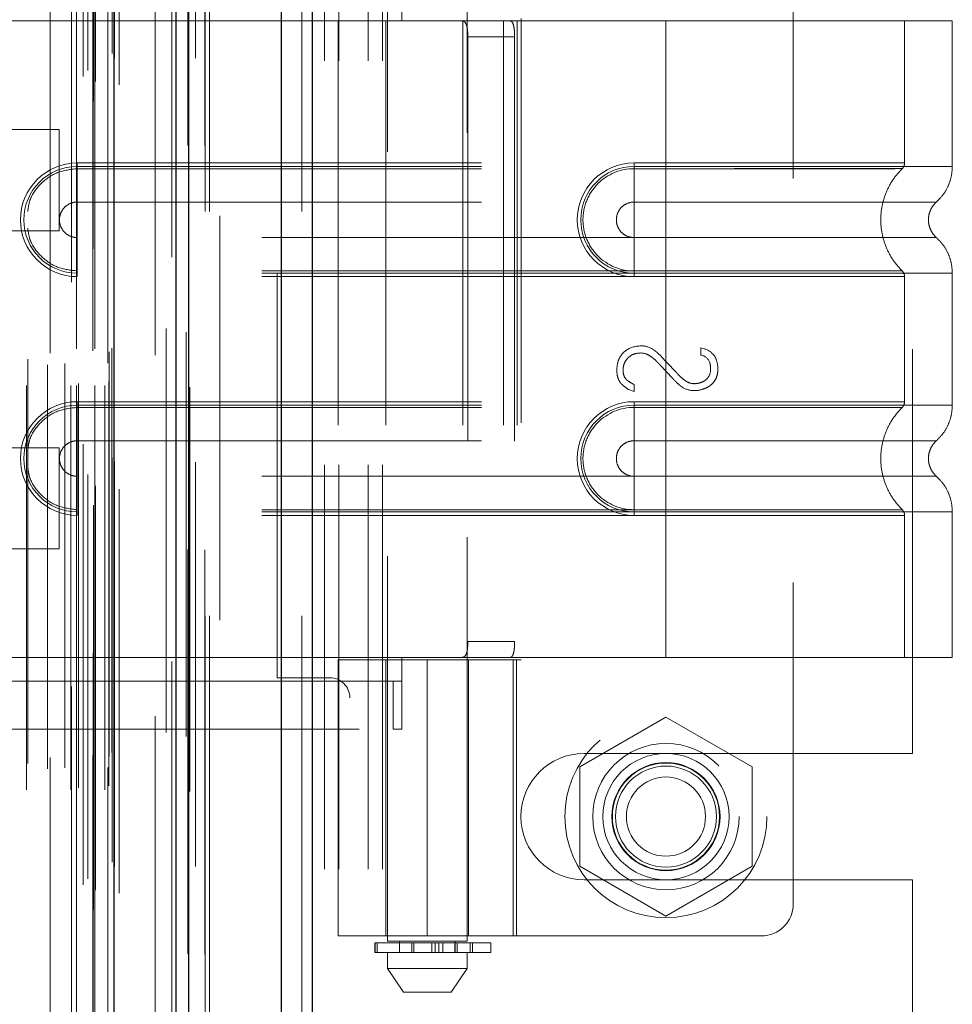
# Model space of a CAD drawing. Header units: inches. Extents: x 0.2 to 10.8, y 0.2 to 8.2.
# Tile 67 of 84: x 6.325 to 6.556, y 3.4 to 3.644. Entities that reach past the tile are written whole.
import ezdxf

# ---------------------------------------------------------------- set-up
doc = ezdxf.new("R2010")
doc.units = ezdxf.units.IN
doc.header["$MEASUREMENT"] = 0
doc.linetypes.add('HIDDEN', pattern=[0.075, 0.05, -0.025])
doc.layers.add('DIMENSIONS', color=140, linetype='Continuous')
doc.styles.add('SLDTEXTSTYLE0', font='TXT', dxfattribs={"width": 0.7})
doc.dimstyles.new('SLDDIMSTYLE0', dxfattribs={"dimtxt": 0.084961, "dimasz": 0.13, "dimexe": 0, "dimexo": 0.0625, "dimgap": 0.02124, "dimtad": 0, "dimtih": 1, "dimtoh": 1, "dimlfac": 10, "dimrnd": 1e-09, "dimzin": 12, "dimdsep": 46, "dimtxsty": 'SLDTEXTSTYLE0', "dimsah": 1, "dimcen": 0.09, "dimadec": 0, "dimazin": 3, "dimtfac": 1, "dimtofl": 0, "dimtmove": 0, "dimatfit": 3, "dimfxl": 0, "dimfrac": 2, "dimtolj": 1, "dimtzin": 12, "dimarcsym": 0})
doc.dimstyles.new('SLDDIMSTYLE1', dxfattribs={"dimtxt": 0.084961, "dimasz": 0.13, "dimexe": 0, "dimexo": 0.0625, "dimgap": 0.02124, "dimtad": 0, "dimtih": 1, "dimtoh": 1, "dimlfac": 10, "dimrnd": 1e-09, "dimzin": 12, "dimdsep": 46, "dimtxsty": 'SLDTEXTSTYLE0', "dimsah": 1, "dimcen": 0.09, "dimadec": 0, "dimazin": 3, "dimtfac": 1, "dimtmove": 0, "dimatfit": 0, "dimfxl": 0, "dimfrac": 2, "dimtolj": 1, "dimtzin": 12, "dimarcsym": 0})

# ---------------------------------------------------------------- blocks, each defined once
blk = doc.blocks.new('_D_16')
at = {"layer": 'DIMENSIONS'}
for p, q in [((6.3503, 5.08187), (5.86683, 5.08187)), ((5.99183, 5.08187), (5.99183, 4.35184)), ((5.83025, 4.19779), (5.80172, 4.19779)), ((5.80172, 4.19779), (5.80172, 4.06276)), ((6.1534, 4.19779), (6.18193, 4.19779)), ((6.18193, 4.19779), (6.18193, 4.06276)), ((5.80172, 4.06276), (5.83025, 4.06276)), ((6.18193, 4.06276), (6.1534, 4.06276)), ((5.99183, 3.23347), (5.99183, 4.04374)), ((6.3503, 3.23347), (5.86683, 3.23347))]:
    blk.add_line(p, q, dxfattribs=at)
for points in [[(5.99183, 5.08187), (5.97183, 4.95187), (6.01183, 4.95187)], [(5.99183, 3.23347), (6.01183, 3.36347), (5.97183, 3.36347)]]:
    blk.add_solid(points, dxfattribs=at)
at = {"layer": 'DIMENSIONS', "char_height": 0.083333, "attachment_point": 1, "style": 'SLDTEXTSTYLE0'}
for s, insert in [('18.48', (5.83025, 4.32423)), ('469.5', (5.83025, 4.17018))]:
    blk.add_mtext(s, dxfattribs=dict(at, insert=insert))
blk = doc.blocks.new('_D_17')
at = {"layer": 'DIMENSIONS'}
for p, q in [((5.99183, 3.23347), (5.99183, 3.48347)), ((6.3503, 3.23347), (5.86683, 3.23347)), ((6.34475, 2.98897), (5.86683, 2.98897)), ((5.99183, 2.75916), (5.99183, 2.98897)), ((5.39181, 2.75916), (5.36328, 2.75916)), ((5.36328, 2.75916), (5.36328, 2.62413)), ((5.64428, 2.75916), (5.67281, 2.75916)), ((5.67281, 2.75916), (5.67281, 2.62413)), ((5.79744, 2.75916), (5.99183, 2.75916)), ((5.36328, 2.62413), (5.39181, 2.62413)), ((5.67281, 2.62413), (5.64428, 2.62413))]:
    blk.add_line(p, q, dxfattribs=at)
for points in [[(5.99183, 3.23347), (6.01183, 3.36347), (5.97183, 3.36347)], [(5.99183, 2.98897), (5.97183, 2.85897), (6.01183, 2.85897)]]:
    blk.add_solid(points, dxfattribs=at)
at = {"layer": 'DIMENSIONS', "char_height": 0.083333, "attachment_point": 1, "style": 'SLDTEXTSTYLE0'}
for s, insert in [('2.45', (5.39181, 2.88561)), ('62.1', (5.39181, 2.73156))]:
    blk.add_mtext(s, dxfattribs=dict(at, insert=insert))
blk = doc.blocks.new('_D_18')
at = {"layer": 'DIMENSIONS'}
for p, q in [((6.3136, 5.22017), (5.37869, 5.22017)), ((5.50369, 5.22017), (5.50369, 4.4074)), ((5.34211, 4.27727), (5.31358, 4.27727)), ((5.31358, 4.27727), (5.31358, 4.14224)), ((5.66526, 4.27727), (5.69379, 4.27727)), ((5.69379, 4.27727), (5.69379, 4.14224)), ((5.31358, 4.14224), (5.34211, 4.14224)), ((5.69379, 4.14224), (5.66526, 4.14224)), ((5.50369, 3.09507), (5.50369, 3.98819)), ((6.3136, 3.09507), (5.37869, 3.09507))]:
    blk.add_line(p, q, dxfattribs=at)
for points in [[(5.50369, 5.22017), (5.48369, 5.09017), (5.52369, 5.09017)], [(5.50369, 3.09507), (5.52369, 3.22507), (5.48369, 3.22507)]]:
    blk.add_solid(points, dxfattribs=at)
at = {"layer": 'DIMENSIONS', "char_height": 0.083333, "attachment_point": 1, "style": 'SLDTEXTSTYLE0'}
for s, insert in [('21.25', (5.34211, 4.40371)), ('539.8', (5.34211, 4.24966)), ('OPENING', (5.24165, 4.09561))]:
    blk.add_mtext(s, dxfattribs=dict(at, insert=insert))

msp = doc.modelspace()

# ---------------------------------------------------------------- linework, layer by layer
at = {"color": 7, "linetype": 'Continuous', "lineweight": 25}
for p, q in [((6.389656, 2.996171), (6.389656, 5.32975)), ((6.397293, 5.331166), (6.397293, 2.996171)), ((6.363602, 2.996171), (6.363602, 5.318671)), ((6.366765, 2.996171), (6.366765, 5.318981)), ((6.348238, 3.027496), (6.348238, 5.287826))]:
    msp.add_line(p, q, dxfattribs=at)
at = {"color": 7, "linetype": 'HIDDEN', "lineweight": 18}
for p, q in [((6.389656, 2.996171), (6.389656, 5.32975)), ((6.394748, 2.996171), (6.394748, 5.32975)), ((6.394748, 2.996171), (6.394748, 5.32975)), ((6.397293, 5.331166), (6.397293, 2.996171)), ((6.397293, 2.996171), (6.397293, 5.331166)), ((6.397293, 2.996171), (6.397293, 5.331166)), ((6.366765, 2.996171), (6.366765, 5.318981)), ((6.370802, 2.996171), (6.370802, 5.318671)), ((6.371856, 2.996171), (6.371856, 5.318981)), ((6.371856, 2.996171), (6.371856, 5.318981)), ((6.36646, 3.012531), (6.36646, 5.30279)), ((6.343168, 3.023495), (6.343168, 5.291826)), ((6.343168, 3.023495), (6.343168, 5.291826)), ((6.343067, 5.286914), (6.343067, 3.028408)), ((6.343678, 3.0283), (6.343678, 5.287022)), ((6.349489, 3.027496), (6.349489, 5.287826)), ((6.340602, 3.029577), (6.340602, 5.285744)), ((6.341793, 3.031083), (6.341793, 5.284284)), ((6.362554, 5.284846), (6.362554, 3.030482)), ((6.362554, 5.284844), (6.362554, 3.030492)), ((6.348329, 3.034077), (6.348329, 5.281244)), ((6.348361, 3.034329), (6.348361, 5.280993)), ((6.337725, 5.278659), (6.337725, 3.036673)), ((6.347787, 3.035234), (6.347787, 5.280088)), ((6.347787, 3.035234), (6.347787, 5.280088)), ((6.340565, 3.038634), (6.340565, 5.276688)), ((6.35843, 5.271283), (6.35843, 3.044009)), ((6.326569, 3.053117), (6.326569, 5.262204)), ((6.337574, 3.053117), (6.337574, 5.262204)), ((6.338982, 5.262204), (6.338982, 3.053117)), ((6.338982, 3.053117), (6.338982, 5.262204)), ((6.339482, 3.053617), (6.339482, 5.261704)), ((6.342982, 5.261704), (6.342982, 3.053617)), ((6.343482, 3.053117), (6.343482, 5.262204)), ((6.343482, 5.262204), (6.343482, 3.053117)), ((6.34597, 3.053117), (6.34597, 5.262204)), ((6.34597, 3.053117), (6.34597, 5.262204)), ((6.332416, 5.261121), (6.332416, 3.054197)), ((6.346982, 3.054117), (6.346982, 5.261204)), ((6.346982, 3.054117), (6.346982, 5.261204)), ((6.331759, 3.058271), (6.331759, 5.25705)), ((6.331759, 3.058271), (6.331759, 5.25705)), ((6.336025, 3.058567), (6.336025, 5.256753)), ((6.346689, 5.258611), (6.346689, 3.056711)), ((6.326892, 3.059602), (6.326892, 5.255728)), ((6.347066, 3.061413), (6.347066, 5.253909)), ((6.347066, 3.061413), (6.347066, 5.253909)), ((6.347723, 3.062341), (6.347723, 5.252981)), ((6.347723, 3.062341), (6.347723, 5.252981)), ((6.361153, 3.067249), (6.361153, 5.248072)), ((6.366114, 3.066315), (6.366114, 5.248965)), ((6.374402, 3.095071), (6.374402, 5.220171)), ((6.374402, 3.095071), (6.374402, 5.220171)), ((6.374402, 3.095071), (6.374402, 5.220171)), ((6.374402, 3.095071), (6.374402, 5.220171)), ((6.400302, 3.233471), (6.400302, 3.895671)), ((6.400302, 3.233471), (6.400302, 3.895671)), ((6.403902, 3.233471), (6.403902, 3.895671)), ((6.411102, 3.233471), (6.411102, 3.895671)), ((6.414702, 3.233471), (6.414702, 3.895671)), ((6.414702, 3.233471), (6.414702, 3.895671)), ((6.415904, 3.710896), (6.415904, 3.41562)), ((6.435589, 3.41562), (6.435589, 3.710896)), ((6.516298, 3.704345), (6.516298, 3.424817)), ((6.545802, 3.462096), (6.545802, 3.667046)), ((6.419448, 3.649227), (6.419448, 3.643321)), ((6.388602, 3.480821), (6.388602, 3.648321)), ((6.419448, 3.643321), (6.311574, 3.643321)), ((6.419448, 3.643321), (6.311574, 3.643321)), ((6.419448, 3.643321), (6.4037, 3.643321)), ((6.4037, 3.643321), (6.4037, 3.485841)), ((6.415511, 3.643321), (6.415511, 3.485841)), ((6.484802, 3.643321), (6.419448, 3.643321)), ((6.43452, 3.643321), (6.43452, 3.485841)), ((6.444644, 3.643321), (6.444644, 3.485841)), ((6.448018, 3.643321), (6.448018, 3.485841)), ((6.448018, 3.643321), (6.448018, 3.485841)), ((6.449011, 3.643912), (6.449011, 3.48525)), ((6.484802, 3.643321), (6.484802, 3.607313)), ((6.555668, 3.643321), (6.484802, 3.643321)), ((6.484802, 3.643321), (6.484802, 3.607313)), ((6.484802, 3.643321), (6.484802, 3.608166)), ((6.484802, 3.643321), (6.484802, 3.608166)), ((6.543857, 3.608166), (6.543857, 3.643321)), ((6.555668, 3.607313), (6.555668, 3.643321)), ((6.435784, 3.639384), (6.435784, 3.489778)), ((6.447365, 3.639384), (6.435784, 3.639384)), ((6.447365, 3.639384), (6.447365, 3.489778)), ((6.334689, 3.616411), (6.287814, 3.616411)), ((6.334689, 3.591411), (6.334689, 3.616411)), ((6.339133, 3.608166), (6.484802, 3.608166)), ((6.339133, 3.608166), (6.339133, 3.606761)), ((6.484802, 3.608166), (6.476928, 3.608166)), ((6.476928, 3.608166), (6.476928, 3.606761)), ((6.339133, 3.607313), (6.484802, 3.607313)), ((6.339133, 3.607313), (6.339133, 3.598503)), ((6.339133, 3.606761), (6.484802, 3.606761)), ((6.476928, 3.607313), (6.476928, 3.598503)), ((6.484802, 3.607313), (6.476928, 3.607313)), ((6.484802, 3.606761), (6.476928, 3.606761)), ((6.339133, 3.598503), (6.484802, 3.598503)), ((6.484802, 3.598503), (6.476928, 3.598503)), ((6.287814, 3.591411), (6.334689, 3.591411)), ((6.339133, 3.580904), (6.339133, 3.589714)), ((6.484802, 3.589714), (6.339133, 3.589714)), ((6.476928, 3.589714), (6.484802, 3.589714)), ((6.476928, 3.580904), (6.476928, 3.589714)), ((6.339133, 3.580051), (6.339133, 3.581456)), ((6.484802, 3.581456), (6.339133, 3.581456)), ((6.484802, 3.580904), (6.339133, 3.580904)), ((6.476928, 3.581456), (6.484802, 3.581456)), ((6.476928, 3.580051), (6.476928, 3.581456)), ((6.476928, 3.580904), (6.484802, 3.580904)), ((6.484802, 3.580904), (6.484802, 3.548258)), ((6.484802, 3.580904), (6.484802, 3.548258)), ((6.555668, 3.548258), (6.555668, 3.580904)), ((6.484802, 3.580051), (6.339133, 3.580051)), ((6.476928, 3.580051), (6.484802, 3.580051)), ((6.484802, 3.580051), (6.484802, 3.549111)), ((6.484802, 3.580051), (6.484802, 3.549111)), ((6.543857, 3.549111), (6.543857, 3.580051)), ((6.49343, 3.562431), (6.494545, 3.562143)), ((6.49343, 3.560644), (6.49343, 3.562431)), ((6.476943, 3.551651), (6.475559, 3.552112)), ((6.476943, 3.553342), (6.476943, 3.551651)), ((6.339133, 3.549111), (6.484802, 3.549111)), ((6.339133, 3.549111), (6.339133, 3.547706)), ((6.476928, 3.549111), (6.476928, 3.547706)), ((6.484802, 3.549111), (6.476928, 3.549111)), ((6.339133, 3.548258), (6.484802, 3.548258)), ((6.339133, 3.548258), (6.339133, 3.539448)), ((6.339133, 3.547706), (6.484802, 3.547706)), ((6.476928, 3.548258), (6.476928, 3.539448)), ((6.484802, 3.548258), (6.476928, 3.548258)), ((6.484802, 3.547706), (6.476928, 3.547706)), ((6.339133, 3.539448), (6.484802, 3.539448)), ((6.484802, 3.539448), (6.476928, 3.539448)), ((6.334689, 3.537711), (6.287814, 3.537711)), ((6.334689, 3.512711), (6.334689, 3.537711)), ((6.339133, 3.521849), (6.339133, 3.530659)), ((6.484802, 3.530659), (6.339133, 3.530659)), ((6.476928, 3.530659), (6.484802, 3.530659)), ((6.476928, 3.521849), (6.476928, 3.530659)), ((6.339133, 3.520996), (6.339133, 3.522401)), ((6.484802, 3.522401), (6.339133, 3.522401)), ((6.476928, 3.522401), (6.484802, 3.522401)), ((6.476928, 3.520996), (6.476928, 3.522401)), ((6.484802, 3.521849), (6.339133, 3.521849)), ((6.484802, 3.520996), (6.339133, 3.520996)), ((6.476928, 3.521849), (6.484802, 3.521849)), ((6.476928, 3.520996), (6.484802, 3.520996)), ((6.484802, 3.521849), (6.484802, 3.485841)), ((6.484802, 3.521849), (6.484802, 3.485841)), ((6.484802, 3.520996), (6.484802, 3.485841)), ((6.484802, 3.520996), (6.484802, 3.485841)), ((6.543857, 3.485841), (6.543857, 3.520996)), ((6.555668, 3.485841), (6.555668, 3.521849)), ((6.287814, 3.512711), (6.334689, 3.512711)), ((6.435784, 3.489778), (6.447365, 3.489778)), ((6.311574, 3.485841), (6.419448, 3.485841)), ((6.311574, 3.485841), (6.419448, 3.485841)), ((6.419448, 3.485841), (6.4037, 3.485841)), ((6.419448, 3.485841), (6.419448, 3.479935)), ((6.484802, 3.485841), (6.419448, 3.485841)), ((6.555668, 3.485841), (6.484802, 3.485841)), ((6.4037, 3.48525), (6.447794, 3.48525)), ((6.4037, 3.48525), (6.4037, 3.416943)), ((6.415511, 3.48525), (6.415511, 3.416943)), ((6.425747, 3.48525), (6.425747, 3.416943)), ((6.425747, 3.416943), (6.425747, 3.48525)), ((6.435634, 3.48525), (6.435634, 3.416943)), ((6.435983, 3.416943), (6.435983, 3.48525)), ((6.447043, 3.416943), (6.447043, 3.48525)), ((6.447794, 3.48525), (6.449011, 3.48525)), ((6.447794, 3.416943), (6.447794, 3.48525)), ((6.417296, 3.479935), (6.308872, 3.479935)), ((6.401602, 3.480821), (6.388602, 3.480821)), ((6.417296, 3.468124), (6.417296, 3.479935)), ((6.417296, 3.479935), (6.419448, 3.479935)), ((6.419448, 3.468124), (6.419448, 3.479935)), ((6.406602, 3.095071), (6.406602, 3.475821)), ((6.484802, 3.471066), (6.463502, 3.458768)), ((6.506102, 3.458768), (6.484802, 3.471066)), ((6.308872, 3.468124), (6.417296, 3.468124)), ((6.419448, 3.468124), (6.417296, 3.468124)), ((6.464552, 3.462096), (6.545802, 3.462096)), ((6.463502, 3.458768), (6.463502, 3.434173)), ((6.506102, 3.434173), (6.506102, 3.458768)), ((6.463502, 3.434173), (6.484802, 3.421876)), ((6.484802, 3.421876), (6.506102, 3.434173)), ((6.464552, 3.430846), (6.545802, 3.430846)), ((6.545802, 3.332158), (6.545802, 3.430846)), ((6.447794, 3.416943), (6.4037, 3.416943)), ((6.412744, 3.415227), (6.412888, 3.415227)), ((6.412744, 3.415227), (6.412744, 3.412864)), ((6.412888, 3.412864), (6.412888, 3.415227)), ((6.412888, 3.415227), (6.441495, 3.415227)), ((6.412888, 3.415227), (6.412888, 3.412864)), ((6.41336, 3.415227), (6.41336, 3.412864)), ((6.41336, 3.412864), (6.41336, 3.415227)), ((6.435589, 3.41562), (6.415904, 3.41562)), ((6.418857, 3.41562), (6.418857, 3.412864)), ((6.421901, 3.412864), (6.421901, 3.415227)), ((6.421901, 3.415227), (6.421901, 3.412864)), ((6.422448, 3.415227), (6.422448, 3.412864)), ((6.422448, 3.412864), (6.422448, 3.415227)), ((6.426838, 3.412864), (6.426838, 3.415227)), ((6.426838, 3.415227), (6.426838, 3.412864)), ((6.427723, 3.415227), (6.427723, 3.412864)), ((6.427723, 3.412864), (6.427723, 3.415227)), ((6.428593, 3.412864), (6.428593, 3.415227)), ((6.428593, 3.415227), (6.428593, 3.412864)), ((6.429611, 3.415227), (6.429611, 3.412864)), ((6.429611, 3.412864), (6.429611, 3.415227)), ((6.43254, 3.415227), (6.43254, 3.412864)), ((6.43255, 3.415227), (6.43255, 3.412864)), ((6.43255, 3.412864), (6.43255, 3.415227)), ((6.432637, 3.412864), (6.432637, 3.41562)), ((6.432637, 3.412864), (6.432637, 3.415227)), ((6.433123, 3.412864), (6.433123, 3.415227)), ((6.433123, 3.415227), (6.433123, 3.412864)), ((6.436368, 3.415227), (6.436368, 3.412864)), ((6.436368, 3.412864), (6.436368, 3.415227)), ((6.436908, 3.412864), (6.436908, 3.415227)), ((6.436908, 3.415227), (6.436908, 3.412864)), ((6.436951, 3.412864), (6.436951, 3.415227)), ((6.441495, 3.412864), (6.441495, 3.415227)), ((6.447794, 3.416943), (6.508424, 3.416943)), ((6.412888, 3.412864), (6.412744, 3.412864)), ((6.441495, 3.412864), (6.412888, 3.412864)), ((6.415904, 3.412864), (6.415904, 3.408927)), ((6.435589, 3.408927), (6.435589, 3.412864)), ((6.415904, 3.408927), (6.435589, 3.408927)), ((6.415904, 3.408927), (6.419841, 3.403022)), ((6.431652, 3.403022), (6.435589, 3.408927)), ((6.419841, 3.403022), (6.431652, 3.403022))]:
    msp.add_line(p, q, dxfattribs=at)
at = {"color": 7, "linetype": 'HIDDEN', "lineweight": 18, "flags": 128}
for points in [[(6.370669, 3.012459), (6.370669, 4.148596), (6.370669, 5.302857)], [(6.368389, 3.034114), (6.368389, 4.139524), (6.368389, 5.28121)], [(6.368389, 3.034128), (6.368389, 4.111322), (6.368389, 5.28118)], [(6.35843, 5.271312), (6.35843, 4.110051), (6.35843, 3.044011)], [(6.366984, 3.052681), (6.366985, 4.139524), (6.366984, 5.262662)], [(6.366984, 3.05266), (6.366985, 4.181458), (6.366984, 5.262661)], [(6.358445, 5.260619), (6.358444, 4.166722), (6.358445, 3.054705)]]:
    msp.add_lwpolyline(points, dxfattribs=at)
at = {"color": 7, "linetype": 'HIDDEN', "lineweight": 18}
for radius in [0.025, 0.01811, 0.015625, 0.013386, 0.01325, 0.0125, 0.009795]:
    msp.add_circle((6.484802, 3.446471), radius, dxfattribs=at)
for centre, radius, start, end in [((6.339133, 3.594108), 0.014057, 90, 270), ((6.476928, 3.594108), 0.014057, 90, 270), ((6.339133, 3.594108), 0.013205, 90, 270), ((6.476928, 3.594108), 0.013205, 90, 270), ((6.339133, 3.535053), 0.014057, 90, 270), ((6.476928, 3.535053), 0.014057, 90, 270), ((6.339133, 3.535053), 0.013205, 90, 270), ((6.476928, 3.535053), 0.013205, 90, 270), ((6.401602, 3.475821), 0.005, 0, 90), ((6.464552, 3.446471), 0.015625, 90, 270), ((6.508424, 3.424817), 0.007874, 270, 0)]:
    msp.add_arc(centre, radius, start, end, dxfattribs=at)
for points, knots in [([(6.434238, 3.643321), (6.434533, 3.643321), (6.434789, 3.64323), (6.435207, 3.642852), (6.435367, 3.642565), (6.435598, 3.64184), (6.435672, 3.641397), (6.435764, 3.640436), (6.435784, 3.639912), (6.435784, 3.639384)], [0, 0, 0, 0, 0.25, 0.25, 0.5, 0.5, 0.75, 0.75, 1, 1, 1, 1]), ([(6.447365, 3.639384), (6.447365, 3.639906), (6.447345, 3.640418), (6.447262, 3.641373), (6.447198, 3.641811), (6.447017, 3.642537), (6.446898, 3.642829), (6.446609, 3.643219), (6.446436, 3.643321), (6.446244, 3.643321)], [0, 0, 0, 0, 0.25, 0.25, 0.5, 0.5, 0.75, 0.75, 1, 1, 1, 1]), ([(6.484802, 3.608166), (6.493824, 3.608166), (6.509269, 3.608166), (6.528376, 3.608166), (6.540783, 3.608166), (6.545394, 3.608166), (6.540783, 3.608166), (6.528376, 3.608166), (6.509269, 3.608166), (6.493824, 3.608166), (6.484802, 3.608166)], [4.7123997, 4.7123997, 4.7123997, 4.7123997, 5.1705487, 5.4977979, 5.890497, 6.2831961, 6.6758952, 7.0685943, 7.3958435, 7.8539925, 7.8539925, 7.8539925, 7.8539925]), ([(6.543261, 3.606755), (6.54335, 3.606851), (6.543529, 3.607045), (6.543713, 3.6074), (6.543838, 3.60778), (6.543851, 3.608044), (6.543857, 3.608175)], [0, 0, 0, 0, 0.2475241, 0.5, 0.7524759, 1, 1, 1, 1]), ([(6.326892, 3.596179), (6.32702, 3.597122), (6.327372, 3.599711), (6.330008, 3.603254), (6.334151, 3.606193), (6.337472, 3.606572), (6.339133, 3.606761)], [0, 0, 0, 0, 0.1602007, 0.4401338, 0.7200669, 1, 1, 1, 1]), ([(6.476928, 3.606761), (6.473602, 3.606794), (6.468685, 3.604695), (6.464934, 3.599076), (6.463946, 3.594108), (6.464934, 3.589141), (6.468685, 3.583522), (6.473602, 3.581422), (6.476928, 3.581456)], [6.2831853, 6.2831853, 6.2831853, 6.2831853, 7.0685835, 7.4612826, 7.8539816, 8.2466807, 8.6393798, 9.424778, 9.424778, 9.424778, 9.424778]), ([(6.484802, 3.607313), (6.48944, 3.607313), (6.494078, 3.607313), (6.503176, 3.607313), (6.507636, 3.607313), (6.516206, 3.607313), (6.520317, 3.607313), (6.52803, 3.607313), (6.531632, 3.607313), (6.538192, 3.607313), (6.541148, 3.607313), (6.546302, 3.607313), (6.548499, 3.607313), (6.552049, 3.607313), (6.553402, 3.607313), (6.555211, 3.607313), (6.555668, 3.607313), (6.555668, 3.607313), (6.555211, 3.607313), (6.553402, 3.607313), (6.552049, 3.607313), (6.548499, 3.607313), (6.546302, 3.607313), (6.541148, 3.607313), (6.538192, 3.607313), (6.531632, 3.607313), (6.52803, 3.607313), (6.520317, 3.607313), (6.516206, 3.607313), (6.507636, 3.607313), (6.503176, 3.607313), (6.494078, 3.607313), (6.48944, 3.607313), (6.484802, 3.607313)], [0, 0, 0, 0, 0.0625, 0.0625, 0.125, 0.125, 0.1875, 0.1875, 0.25, 0.25, 0.3125, 0.3125, 0.375, 0.375, 0.4375, 0.4375, 0.5, 0.5, 0.5625, 0.5625, 0.625, 0.625, 0.6875, 0.6875, 0.75, 0.75, 0.8125, 0.8125, 0.875, 0.875, 0.9375, 0.9375, 1, 1, 1, 1]), ([(6.484802, 3.607313), (6.484802, 3.605706), (6.484802, 3.602335), (6.484802, 3.599569), (6.484802, 3.598502)], [0.05211884, 0.05211884, 0.05211884, 0.05211884, 0.5000015, 0.94800699, 0.94800699, 0.94800699, 0.94800699]), ([(6.484802, 3.607313), (6.484802, 3.605656), (6.484802, 3.603999), (6.484802, 3.600974), (6.484802, 3.599607), (6.484802, 3.598503)], [0, 0, 0, 0, 0.5, 0.5, 1, 1, 1, 1]), ([(6.484802, 3.606761), (6.492457, 3.606761), (6.500104, 3.606761), (6.514246, 3.606761), (6.520733, 3.606761), (6.531551, 3.606761), (6.535888, 3.606761), (6.541744, 3.606761), (6.543267, 3.606762), (6.543266, 3.606762), (6.541745, 3.606762), (6.535887, 3.606762), (6.531553, 3.606762), (6.520733, 3.606762), (6.514247, 3.606762), (6.500104, 3.606762), (6.492458, 3.606762), (6.484802, 3.606762)], [0, 0, 0, 0, 0.125, 0.125, 0.25, 0.25, 0.375, 0.375, 0.5, 0.5, 0.625, 0.625, 0.75, 0.75, 0.875, 0.875, 1, 1, 1, 1]), ([(6.484802, 3.581456), (6.484802, 3.584733), (6.484802, 3.594108), (6.484802, 3.603483), (6.484802, 3.606761)], [0.02713175, 0.02713175, 0.02713175, 0.02713175, 0.5, 0.97286829, 0.97286829, 0.97286829, 0.97286829]), ([(6.543389, 3.581338), (6.542579, 3.582211), (6.540959, 3.583957), (6.539276, 3.587136), (6.538203, 3.590546), (6.537834, 3.594108), (6.538203, 3.597671), (6.539276, 3.601081), (6.540959, 3.60426), (6.542579, 3.606006), (6.543389, 3.606879)], [0, 0, 0, 0, 0.12508578, 0.25012635, 0.37515545, 0.5, 0.62484455, 0.74987365, 0.87491422, 1, 1, 1, 1]), ([(6.551681, 3.598465), (6.552265, 3.599048), (6.553446, 3.600228), (6.554697, 3.602426), (6.555516, 3.60482), (6.555618, 3.606488), (6.555668, 3.607313)], [0, 0, 0, 0, 0.2471303, 0.4998664, 0.7526619, 1, 1, 1, 1]), ([(6.339133, 3.589714), (6.338557, 3.589714), (6.337982, 3.589828), (6.336919, 3.590268), (6.336432, 3.590594), (6.335618, 3.591408), (6.335293, 3.591895), (6.334852, 3.592958), (6.334738, 3.593533), (6.334738, 3.594684), (6.334852, 3.595259), (6.335293, 3.596322), (6.335618, 3.596809), (6.336432, 3.597623), (6.336919, 3.597948), (6.337982, 3.598389), (6.338557, 3.598503), (6.339133, 3.598503)], [0, 0, 0, 0, 0.125, 0.125, 0.25, 0.25, 0.375, 0.375, 0.5, 0.5, 0.625, 0.625, 0.75, 0.75, 0.875, 0.875, 1, 1, 1, 1]), ([(6.476928, 3.598503), (6.476353, 3.598503), (6.475778, 3.598389), (6.474715, 3.597948), (6.474227, 3.597623), (6.473414, 3.596809), (6.473088, 3.596322), (6.472648, 3.595259), (6.472533, 3.594684), (6.472533, 3.593533), (6.472648, 3.592958), (6.473088, 3.591895), (6.473414, 3.591408), (6.474227, 3.590594), (6.474715, 3.590268), (6.475778, 3.589828), (6.476353, 3.589714), (6.476928, 3.589714)], [0, 0, 0, 0, 0.125, 0.125, 0.25, 0.25, 0.375, 0.375, 0.5, 0.5, 0.625, 0.625, 0.75, 0.75, 0.875, 0.875, 1, 1, 1, 1]), ([(6.484802, 3.598502), (6.494726, 3.598502), (6.512021, 3.598502), (6.533769, 3.598502), (6.548154, 3.598502), (6.553508, 3.598502), (6.548154, 3.598502), (6.533769, 3.598502), (6.512021, 3.598502), (6.494726, 3.598502), (6.484802, 3.598502)], [4.7124141, 4.7124141, 4.7124141, 4.7124141, 5.1572161, 5.4883922, 5.8858034, 6.2832146, 6.6806259, 7.0780371, 7.4092131, 7.8540152, 7.8540152, 7.8540152, 7.8540152]), ([(6.551767, 3.589675), (6.551471, 3.58997), (6.550878, 3.590561), (6.550256, 3.591663), (6.549856, 3.592855), (6.549716, 3.594108), (6.549856, 3.595362), (6.550256, 3.596554), (6.550878, 3.597656), (6.551471, 3.598246), (6.551767, 3.598542)], [0, 0, 0, 0, 0.1248324, 0.2499391, 0.3751057, 0.5, 0.6248943, 0.7500609, 0.8751676, 1, 1, 1, 1]), ([(6.339133, 3.581456), (6.337472, 3.581645), (6.334151, 3.582024), (6.330008, 3.584963), (6.327372, 3.588506), (6.32702, 3.591095), (6.326892, 3.592037)], [0, 0, 0, 0, 0.2799331, 0.5598662, 0.8397993, 1, 1, 1, 1]), ([(6.484802, 3.589715), (6.494726, 3.589715), (6.512021, 3.589715), (6.533769, 3.589715), (6.548154, 3.589715), (6.553508, 3.589715), (6.548154, 3.589715), (6.533769, 3.589715), (6.512021, 3.589715), (6.494726, 3.589715), (6.484802, 3.589715)], [4.7123641, 4.7123641, 4.7123641, 4.7123641, 5.1571661, 5.4883421, 5.8857534, 6.2831646, 6.6805758, 7.0779871, 7.4091631, 7.853965, 7.853965, 7.853965, 7.853965]), ([(6.484802, 3.580904), (6.484802, 3.582511), (6.484802, 3.585882), (6.484802, 3.588648), (6.484802, 3.589715)], [0.05211882, 0.05211882, 0.05211882, 0.05211882, 0.50000135, 0.948007, 0.948007, 0.948007, 0.948007]), ([(6.484802, 3.580904), (6.484802, 3.582561), (6.484802, 3.584218), (6.484802, 3.587243), (6.484802, 3.58861), (6.484802, 3.589714)], [0, 0, 0, 0, 0.5, 0.5, 1, 1, 1, 1]), ([(6.555668, 3.580904), (6.555618, 3.581729), (6.555516, 3.583396), (6.554697, 3.58579), (6.553446, 3.587988), (6.552265, 3.589169), (6.551681, 3.589752)], [0, 0, 0, 0, 0.247338, 0.5001336, 0.7528697, 1, 1, 1, 1]), ([(6.484802, 3.581455), (6.492458, 3.581455), (6.500104, 3.581455), (6.514247, 3.581455), (6.520733, 3.581455), (6.531553, 3.581455), (6.535887, 3.581455), (6.541745, 3.581455), (6.543266, 3.581455), (6.543267, 3.581455), (6.541744, 3.581455), (6.535888, 3.581455), (6.531551, 3.581455), (6.520733, 3.581456), (6.514246, 3.581456), (6.500104, 3.581456), (6.492457, 3.581456), (6.484802, 3.581456)], [0, 0, 0, 0, 0.125, 0.125, 0.25, 0.25, 0.375, 0.375, 0.5, 0.5, 0.625, 0.625, 0.75, 0.75, 0.875, 0.875, 1, 1, 1, 1]), ([(6.484802, 3.580904), (6.48944, 3.580904), (6.494078, 3.580904), (6.503176, 3.580904), (6.507636, 3.580904), (6.516206, 3.580904), (6.520317, 3.580904), (6.52803, 3.580904), (6.531632, 3.580904), (6.538192, 3.580904), (6.541148, 3.580904), (6.546302, 3.580904), (6.548499, 3.580904), (6.552049, 3.580904), (6.553402, 3.580904), (6.555211, 3.580904), (6.555668, 3.580904), (6.555668, 3.580904), (6.555211, 3.580904), (6.553402, 3.580904), (6.552049, 3.580904), (6.548499, 3.580904), (6.546302, 3.580904), (6.541148, 3.580904), (6.538192, 3.580904), (6.531632, 3.580904), (6.52803, 3.580904), (6.520317, 3.580904), (6.516206, 3.580904), (6.507636, 3.580904), (6.503176, 3.580904), (6.494078, 3.580904), (6.48944, 3.580904), (6.484802, 3.580904)], [0, 0, 0, 0, 0.0625, 0.0625, 0.125, 0.125, 0.1875, 0.1875, 0.25, 0.25, 0.3125, 0.3125, 0.375, 0.375, 0.4375, 0.4375, 0.5, 0.5, 0.5625, 0.5625, 0.625, 0.625, 0.6875, 0.6875, 0.75, 0.75, 0.8125, 0.8125, 0.875, 0.875, 0.9375, 0.9375, 1, 1, 1, 1]), ([(6.543857, 3.580042), (6.543851, 3.580173), (6.543838, 3.580437), (6.543713, 3.580817), (6.543529, 3.581172), (6.54335, 3.581366), (6.543261, 3.581462)], [0, 0, 0, 0, 0.2475241, 0.5, 0.7524759, 1, 1, 1, 1]), ([(6.484802, 3.580051), (6.493824, 3.580051), (6.509269, 3.580051), (6.528376, 3.580051), (6.540783, 3.580051), (6.545394, 3.580051), (6.540783, 3.580051), (6.528376, 3.580051), (6.509269, 3.580051), (6.493824, 3.580051), (6.484802, 3.580051)], [4.71239, 4.71239, 4.71239, 4.71239, 5.1705389, 5.4977882, 5.8904873, 6.2831864, 6.6758855, 7.0685845, 7.3958338, 7.8539827, 7.8539827, 7.8539827, 7.8539827]), ([(6.475559, 3.552112), (6.475141, 3.552409), (6.474444, 3.55292), (6.473859, 3.553431), (6.473668, 3.55362), (6.473288, 3.554135), (6.472846, 3.555033), (6.472558, 3.556771), (6.472817, 3.55896), (6.473615, 3.560636), (6.475484, 3.562412), (6.477378, 3.562911), (6.478884, 3.562911)], [0, 0, 0, 0, 0.0625, 0.125, 0.15625, 0.1875, 0.25, 0.375, 0.5, 0.625, 0.75, 1, 1, 1, 1]), ([(6.494545, 3.562143), (6.495419, 3.561803), (6.496801, 3.560813), (6.497597, 3.55887), (6.497706, 3.556749), (6.49743, 3.555305), (6.496845, 3.554125), (6.495763, 3.553064), (6.494945, 3.552578), (6.493566, 3.552027), (6.491504, 3.551661), (6.489431, 3.552237), (6.488043, 3.553306), (6.487488, 3.553808), (6.48697, 3.554344), (6.486705, 3.55463), (6.486134, 3.555236), (6.485376, 3.556047), (6.484436, 3.55705), (6.483678, 3.557857), (6.483102, 3.558464), (6.482838, 3.558744), (6.482329, 3.55927), (6.481755, 3.559789), (6.480831, 3.56049), (6.479291, 3.561284), (6.477194, 3.561123), (6.475677, 3.560389), (6.474526, 3.558842), (6.474166, 3.557534), (6.474196, 3.55598), (6.474611, 3.55502), (6.475195, 3.554401), (6.475623, 3.554098), (6.476344, 3.55366), (6.476943, 3.553342)], [0, 0, 0, 0, 0.0625, 0.125, 0.15625, 0.1875, 0.21875, 0.25, 0.28125, 0.3125, 0.375, 0.4375, 0.453125, 0.46875, 0.4765625, 0.484375, 0.5, 0.53125, 0.5625, 0.59375, 0.609375, 0.6171875, 0.625, 0.640625, 0.65625, 0.6875, 0.75, 0.8125, 0.84375, 0.875, 0.90625, 0.9375, 0.953125, 0.96875, 1, 1, 1, 1]), ([(6.478884, 3.562911), (6.479861, 3.562911), (6.481081, 3.562484), (6.482525, 3.561385), (6.48354, 3.560415), (6.484444, 3.55942), (6.485652, 3.558173), (6.486587, 3.557183), (6.487327, 3.556399), (6.487616, 3.556083), (6.488396, 3.555267), (6.489165, 3.554596), (6.49039, 3.553753), (6.49171, 3.553485), (6.493073, 3.553693), (6.494019, 3.554064), (6.494686, 3.554498), (6.495578, 3.555448), (6.49589, 3.556598), (6.495833, 3.557999), (6.495469, 3.559676), (6.494553, 3.560457), (6.49343, 3.560644)], [0, 0, 0, 0, 0.125, 0.15625, 0.1875, 0.25, 0.3125, 0.375, 0.40625, 0.421875, 0.4375, 0.46875, 0.5, 0.5625, 0.625, 0.6875, 0.71875, 0.75, 0.8125, 0.84375, 0.875, 1, 1, 1, 1]), ([(6.484802, 3.549111), (6.493506, 3.549111), (6.508676, 3.549111), (6.527797, 3.549111), (6.540523, 3.549111), (6.545411, 3.549111), (6.540963, 3.549111), (6.528588, 3.549111), (6.509415, 3.549111), (6.493878, 3.549111), (6.484802, 3.549111)], [4.7123947, 4.7123947, 4.7123947, 4.7123947, 5.154448, 5.4836607, 5.878716, 6.2737713, 6.6688266, 7.0638819, 7.3930946, 7.8539925, 7.8539925, 7.8539925, 7.8539925]), ([(6.543261, 3.5477), (6.54335, 3.547796), (6.543529, 3.54799), (6.543713, 3.548345), (6.543838, 3.548725), (6.543851, 3.548989), (6.543857, 3.54912)], [0, 0, 0, 0, 0.247524, 0.4999999, 0.7524759, 1, 1, 1, 1]), ([(6.326892, 3.537124), (6.32702, 3.538067), (6.327372, 3.540656), (6.330008, 3.544199), (6.334151, 3.547138), (6.337472, 3.547517), (6.339133, 3.547706)], [0, 0, 0, 0, 0.1602007, 0.4401338, 0.7200669, 1, 1, 1, 1]), ([(6.476928, 3.547706), (6.473602, 3.547739), (6.468685, 3.54564), (6.464934, 3.540021), (6.463946, 3.535053), (6.464934, 3.530086), (6.468685, 3.524467), (6.473602, 3.522367), (6.476928, 3.522401)], [6.2831853, 6.2831853, 6.2831853, 6.2831853, 7.0685835, 7.4612826, 7.8539816, 8.2466807, 8.6393798, 9.424778, 9.424778, 9.424778, 9.424778]), ([(6.484802, 3.548258), (6.48944, 3.548258), (6.494078, 3.548258), (6.503176, 3.548258), (6.507636, 3.548258), (6.516206, 3.548258), (6.520317, 3.548258), (6.52803, 3.548258), (6.531632, 3.548258), (6.538192, 3.548258), (6.541148, 3.548258), (6.546302, 3.548258), (6.548499, 3.548258), (6.552049, 3.548258), (6.553402, 3.548258), (6.555211, 3.548258), (6.555668, 3.548258), (6.555668, 3.548258), (6.555211, 3.548258), (6.553402, 3.548258), (6.552049, 3.548258), (6.548499, 3.548258), (6.546302, 3.548258), (6.541148, 3.548258), (6.538192, 3.548258), (6.531632, 3.548258), (6.52803, 3.548258), (6.520317, 3.548258), (6.516206, 3.548258), (6.507636, 3.548258), (6.503176, 3.548258), (6.494078, 3.548258), (6.48944, 3.548258), (6.484802, 3.548258)], [0, 0, 0, 0, 0.0625, 0.0625, 0.125, 0.125, 0.1875, 0.1875, 0.25, 0.25, 0.3125, 0.3125, 0.375, 0.375, 0.4375, 0.4375, 0.5, 0.5, 0.5625, 0.5625, 0.625, 0.625, 0.6875, 0.6875, 0.75, 0.75, 0.8125, 0.8125, 0.875, 0.875, 0.9375, 0.9375, 1, 1, 1, 1]), ([(6.484802, 3.548258), (6.484802, 3.54665), (6.484802, 3.54328), (6.484802, 3.540514), (6.484802, 3.539447)], [0.05211884, 0.05211884, 0.05211884, 0.05211884, 0.5000015, 0.94800699, 0.94800699, 0.94800699, 0.94800699]), ([(6.484802, 3.548258), (6.484802, 3.546601), (6.484802, 3.544944), (6.484802, 3.541919), (6.484802, 3.540552), (6.484802, 3.539448)], [0, 0, 0, 0, 0.5, 0.5, 1, 1, 1, 1]), ([(6.484802, 3.547706), (6.487238, 3.547706), (6.489828, 3.547706), (6.495298, 3.547706), (6.498179, 3.547706), (6.504166, 3.547706), (6.507273, 3.547706), (6.513571, 3.547706), (6.516763, 3.547706), (6.523, 3.547706), (6.526043, 3.547706), (6.53166, 3.547706), (6.534231, 3.547706), (6.538547, 3.547706), (6.540288, 3.547706), (6.54265, 3.547706), (6.543268, 3.547706), (6.543268, 3.547706), (6.54265, 3.547706), (6.540288, 3.547706), (6.538547, 3.547706), (6.534231, 3.547706), (6.53166, 3.547706), (6.526043, 3.547706), (6.523, 3.547706), (6.516763, 3.547706), (6.513571, 3.547706), (6.507273, 3.547706), (6.504166, 3.547706), (6.498179, 3.547706), (6.495298, 3.547706), (6.489828, 3.547706), (6.487238, 3.547706), (6.484802, 3.547706)], [0, 0, 0, 0, 0.0625, 0.0625, 0.125, 0.125, 0.1875, 0.1875, 0.25, 0.25, 0.3125, 0.3125, 0.375, 0.375, 0.4375, 0.4375, 0.5, 0.5, 0.5625, 0.5625, 0.625, 0.625, 0.6875, 0.6875, 0.75, 0.75, 0.8125, 0.8125, 0.875, 0.875, 0.9375, 0.9375, 1, 1, 1, 1]), ([(6.543389, 3.522283), (6.542584, 3.523159), (6.540973, 3.524913), (6.539289, 3.528089), (6.538207, 3.531494), (6.537832, 3.535053), (6.538207, 3.538613), (6.539289, 3.542018), (6.540973, 3.545194), (6.542584, 3.546947), (6.543389, 3.547824)], [0, 0, 0, 0, 0.12505483, 0.25020853, 0.37526383, 0.5, 0.62473617, 0.74979147, 0.87494517, 1, 1, 1, 1]), ([(6.551681, 3.53941), (6.552265, 3.539993), (6.553446, 3.541173), (6.554697, 3.543371), (6.555516, 3.545765), (6.555618, 3.547433), (6.555668, 3.548258)], [0, 0, 0, 0, 0.2471303, 0.4998664, 0.7526619, 1, 1, 1, 1]), ([(6.339133, 3.530659), (6.338557, 3.530659), (6.337982, 3.530773), (6.336919, 3.531213), (6.336432, 3.531539), (6.335618, 3.532353), (6.335293, 3.53284), (6.334852, 3.533903), (6.334738, 3.534478), (6.334738, 3.535629), (6.334852, 3.536204), (6.335293, 3.537267), (6.335618, 3.537754), (6.336432, 3.538568), (6.336919, 3.538893), (6.337982, 3.539334), (6.338557, 3.539448), (6.339133, 3.539448)], [0, 0, 0, 0, 0.125, 0.125, 0.25, 0.25, 0.375, 0.375, 0.5, 0.5, 0.625, 0.625, 0.75, 0.75, 0.875, 0.875, 1, 1, 1, 1]), ([(6.476928, 3.539448), (6.476353, 3.539448), (6.475778, 3.539334), (6.474715, 3.538893), (6.474227, 3.538568), (6.473414, 3.537754), (6.473088, 3.537267), (6.472648, 3.536204), (6.472533, 3.535629), (6.472533, 3.534478), (6.472648, 3.533903), (6.473088, 3.53284), (6.473414, 3.532353), (6.474227, 3.531539), (6.474715, 3.531213), (6.475778, 3.530773), (6.476353, 3.530659), (6.476928, 3.530659)], [0, 0, 0, 0, 0.125, 0.125, 0.25, 0.25, 0.375, 0.375, 0.5, 0.5, 0.625, 0.625, 0.75, 0.75, 0.875, 0.875, 1, 1, 1, 1]), ([(6.484802, 3.539447), (6.494726, 3.539447), (6.512021, 3.539447), (6.533769, 3.539447), (6.548154, 3.539447), (6.553508, 3.539447), (6.548154, 3.539447), (6.533769, 3.539447), (6.512021, 3.539447), (6.494726, 3.539447), (6.484802, 3.539447)], [4.7124141, 4.7124141, 4.7124141, 4.7124141, 5.1572161, 5.4883922, 5.8858034, 6.2832146, 6.6806259, 7.0780371, 7.4092131, 7.8540152, 7.8540152, 7.8540152, 7.8540152]), ([(6.551767, 3.53062), (6.551471, 3.530915), (6.550878, 3.531506), (6.550256, 3.532608), (6.549856, 3.5338), (6.549716, 3.535053), (6.549856, 3.536307), (6.550256, 3.537499), (6.550878, 3.538601), (6.551471, 3.539191), (6.551767, 3.539486)], [0, 0, 0, 0, 0.1248324, 0.2499391, 0.3751057, 0.5, 0.6248943, 0.7500609, 0.8751676, 1, 1, 1, 1]), ([(6.339133, 3.522401), (6.337472, 3.52259), (6.334151, 3.522969), (6.330008, 3.525908), (6.327372, 3.529451), (6.32702, 3.53204), (6.326892, 3.532982)], [0, 0, 0, 0, 0.2799331, 0.5598662, 0.8397993, 1, 1, 1, 1]), ([(6.484802, 3.53066), (6.494726, 3.53066), (6.512021, 3.53066), (6.533769, 3.53066), (6.548154, 3.53066), (6.553508, 3.53066), (6.548154, 3.53066), (6.533769, 3.53066), (6.512021, 3.53066), (6.494726, 3.53066), (6.484802, 3.53066)], [4.7123641, 4.7123641, 4.7123641, 4.7123641, 5.1571661, 5.4883421, 5.8857534, 6.2831646, 6.6805758, 7.0779871, 7.4091631, 7.8539651, 7.8539651, 7.8539651, 7.8539651]), ([(6.484802, 3.521849), (6.484802, 3.523456), (6.484802, 3.526826), (6.484802, 3.529593), (6.484802, 3.53066)], [0.05211878, 0.05211878, 0.05211878, 0.05211878, 0.50000135, 0.94800698, 0.94800698, 0.94800698, 0.94800698]), ([(6.484802, 3.521849), (6.484802, 3.523506), (6.484802, 3.525162), (6.484802, 3.528188), (6.484802, 3.529555), (6.484802, 3.530659)], [0, 0, 0, 0, 0.5, 0.5, 1, 1, 1, 1]), ([(6.555668, 3.521849), (6.555618, 3.522674), (6.555516, 3.524341), (6.554697, 3.526735), (6.553446, 3.528933), (6.552265, 3.530114), (6.551681, 3.530697)], [0, 0, 0, 0, 0.247338, 0.5001336, 0.7528697, 1, 1, 1, 1]), ([(6.484802, 3.522401), (6.487238, 3.522401), (6.489828, 3.522401), (6.495298, 3.522401), (6.498179, 3.522401), (6.504166, 3.522401), (6.507273, 3.522401), (6.513571, 3.522401), (6.516763, 3.522401), (6.523, 3.522401), (6.526043, 3.522401), (6.53166, 3.522401), (6.534231, 3.522401), (6.538547, 3.522401), (6.540288, 3.522401), (6.54265, 3.522401), (6.543268, 3.522401), (6.543268, 3.522401), (6.54265, 3.522401), (6.540288, 3.522401), (6.538547, 3.522401), (6.534231, 3.522401), (6.53166, 3.522401), (6.526043, 3.522401), (6.523, 3.522401), (6.516763, 3.522401), (6.513571, 3.522401), (6.507273, 3.522401), (6.504166, 3.522401), (6.498179, 3.522401), (6.495298, 3.522401), (6.489828, 3.522401), (6.487238, 3.522401), (6.484802, 3.522401)], [0, 0, 0, 0, 0.0625, 0.0625, 0.125, 0.125, 0.1875, 0.1875, 0.25, 0.25, 0.3125, 0.3125, 0.375, 0.375, 0.4375, 0.4375, 0.5, 0.5, 0.5625, 0.5625, 0.625, 0.625, 0.6875, 0.6875, 0.75, 0.75, 0.8125, 0.8125, 0.875, 0.875, 0.9375, 0.9375, 1, 1, 1, 1]), ([(6.543857, 3.520987), (6.543851, 3.521118), (6.543838, 3.521382), (6.543713, 3.521761), (6.543529, 3.522117), (6.54335, 3.522311), (6.543261, 3.522407)], [0, 0, 0, 0, 0.2475241, 0.5, 0.7524759, 1, 1, 1, 1]), ([(6.484802, 3.521849), (6.48944, 3.521849), (6.494078, 3.521849), (6.503176, 3.521849), (6.507636, 3.521849), (6.516206, 3.521849), (6.520317, 3.521849), (6.52803, 3.521849), (6.531632, 3.521849), (6.538192, 3.521849), (6.541148, 3.521849), (6.546302, 3.521849), (6.548499, 3.521849), (6.552049, 3.521849), (6.553402, 3.521849), (6.555211, 3.521849), (6.555668, 3.521849), (6.555668, 3.521849), (6.555211, 3.521849), (6.553402, 3.521849), (6.552049, 3.521849), (6.548499, 3.521849), (6.546302, 3.521849), (6.541148, 3.521849), (6.538192, 3.521849), (6.531632, 3.521849), (6.52803, 3.521849), (6.520317, 3.521849), (6.516206, 3.521849), (6.507636, 3.521849), (6.503176, 3.521849), (6.494078, 3.521849), (6.48944, 3.521849), (6.484802, 3.521849)], [0, 0, 0, 0, 0.0625, 0.0625, 0.125, 0.125, 0.1875, 0.1875, 0.25, 0.25, 0.3125, 0.3125, 0.375, 0.375, 0.4375, 0.4375, 0.5, 0.5, 0.5625, 0.5625, 0.625, 0.625, 0.6875, 0.6875, 0.75, 0.75, 0.8125, 0.8125, 0.875, 0.875, 0.9375, 0.9375, 1, 1, 1, 1]), ([(6.484802, 3.520996), (6.493878, 3.520996), (6.509415, 3.520996), (6.528588, 3.520996), (6.540963, 3.520996), (6.545411, 3.520996), (6.540523, 3.520996), (6.527797, 3.520996), (6.508676, 3.520996), (6.493506, 3.520996), (6.484802, 3.520996)], [4.71239, 4.71239, 4.71239, 4.71239, 5.1732878, 5.5025006, 5.8975559, 6.2926112, 6.6876664, 7.0827217, 7.4119345, 7.8539878, 7.8539878, 7.8539878, 7.8539878]), ([(6.435784, 3.489778), (6.435784, 3.489249), (6.435764, 3.488731), (6.435672, 3.487766), (6.435599, 3.487324), (6.435368, 3.486598), (6.435207, 3.48631), (6.434791, 3.485933), (6.434533, 3.485841), (6.434238, 3.485841)], [0, 0, 0, 0, 0.25, 0.25, 0.5, 0.5, 0.75, 0.75, 1, 1, 1, 1]), ([(6.446244, 3.485841), (6.446436, 3.485841), (6.446607, 3.485941), (6.446898, 3.486332), (6.447016, 3.486623), (6.447197, 3.487349), (6.447262, 3.487789), (6.447345, 3.488738), (6.447365, 3.489256), (6.447365, 3.489778)], [0, 0, 0, 0, 0.25, 0.25, 0.5, 0.5, 0.75, 0.75, 1, 1, 1, 1])]:
    msp.add_open_spline(points, degree=3, knots=knots, dxfattribs=at)
for points in [[(6.484802, 3.608166), (6.484802, 3.607657), (6.484802, 3.607113), (6.484802, 3.606761)], [(6.484802, 3.608166), (6.484802, 3.607644), (6.484802, 3.607126), (6.484802, 3.606761)], [(6.339133, 3.606761), (6.339133, 3.605115), (6.339133, 3.60115), (6.339133, 3.596459), (6.339133, 3.594108)], [(6.476928, 3.594108), (6.476928, 3.596459), (6.476928, 3.60115), (6.476928, 3.605115), (6.476928, 3.606761)], [(6.484802, 3.581456), (6.484802, 3.584747), (6.484802, 3.594108), (6.484802, 3.60347), (6.484802, 3.606761)], [(6.339133, 3.598503), (6.339133, 3.597405), (6.339133, 3.595757), (6.339133, 3.594108)], [(6.476928, 3.594108), (6.476928, 3.595757), (6.476928, 3.597405), (6.476928, 3.598503)], [(6.484802, 3.594108), (6.484802, 3.595757), (6.484802, 3.597405), (6.484802, 3.598503)], [(6.484802, 3.594108), (6.484802, 3.595757), (6.484802, 3.597405), (6.484802, 3.598502)], [(6.339133, 3.594108), (6.339133, 3.59246), (6.339133, 3.590812), (6.339133, 3.589714)], [(6.339133, 3.594108), (6.339133, 3.591758), (6.339133, 3.587067), (6.339133, 3.583102), (6.339133, 3.581456)], [(6.476928, 3.581456), (6.476928, 3.583102), (6.476928, 3.587067), (6.476928, 3.591758), (6.476928, 3.594108)], [(6.476928, 3.589714), (6.476928, 3.590812), (6.476928, 3.59246), (6.476928, 3.594108)], [(6.484802, 3.589714), (6.484802, 3.590812), (6.484802, 3.59246), (6.484802, 3.594108)], [(6.484802, 3.589715), (6.484802, 3.590812), (6.484802, 3.59246), (6.484802, 3.594108)], [(6.484802, 3.580051), (6.484802, 3.580572), (6.484802, 3.58109), (6.484802, 3.581456)], [(6.484802, 3.580051), (6.484802, 3.58056), (6.484802, 3.581104), (6.484802, 3.581456)], [(6.484802, 3.549111), (6.484802, 3.548602), (6.484802, 3.548058), (6.484802, 3.547706)], [(6.484802, 3.549111), (6.484802, 3.548589), (6.484802, 3.548071), (6.484802, 3.547706)], [(6.339133, 3.547706), (6.339133, 3.54606), (6.339133, 3.542095), (6.339133, 3.537404), (6.339133, 3.535053)], [(6.476928, 3.535053), (6.476928, 3.537404), (6.476928, 3.542095), (6.476928, 3.54606), (6.476928, 3.547706)], [(6.484802, 3.547706), (6.484802, 3.544414), (6.484802, 3.535053), (6.484802, 3.525692), (6.484802, 3.522401)], [(6.484802, 3.547706), (6.484802, 3.544415), (6.484802, 3.535053), (6.484802, 3.525692), (6.484802, 3.522401)], [(6.339133, 3.539448), (6.339133, 3.53835), (6.339133, 3.536701), (6.339133, 3.535053)], [(6.476928, 3.535053), (6.476928, 3.536701), (6.476928, 3.53835), (6.476928, 3.539448)], [(6.484802, 3.539448), (6.484802, 3.53835), (6.484802, 3.536701), (6.484802, 3.535053)], [(6.484802, 3.539447), (6.484802, 3.53835), (6.484802, 3.536702), (6.484802, 3.535053)], [(6.339133, 3.535053), (6.339133, 3.533405), (6.339133, 3.531757), (6.339133, 3.530659)], [(6.339133, 3.535053), (6.339133, 3.532703), (6.339133, 3.528011), (6.339133, 3.524046), (6.339133, 3.522401)], [(6.476928, 3.522401), (6.476928, 3.524046), (6.476928, 3.528011), (6.476928, 3.532703), (6.476928, 3.535053)], [(6.476928, 3.530659), (6.476928, 3.531757), (6.476928, 3.533405), (6.476928, 3.535053)], [(6.484802, 3.535053), (6.484802, 3.533405), (6.484802, 3.531757), (6.484802, 3.530659)], [(6.484802, 3.535053), (6.484802, 3.533405), (6.484802, 3.531757), (6.484802, 3.530659)], [(6.484802, 3.520996), (6.484802, 3.521517), (6.484802, 3.522035), (6.484802, 3.522401)], [(6.484802, 3.520996), (6.484802, 3.521505), (6.484802, 3.52205), (6.484802, 3.522401)]]:
    msp.add_open_spline(points, degree=3, dxfattribs=at)

# ---------------------------------------------------------------- dimensions: what is measured, and where the dimension line sits
at = {"layer": 'DIMENSIONS'}
dim = msp.add_linear_dim(base=(5.503687, 3.095071), p1=(6.363602, 5.220171), p2=(6.363602, 3.095071), angle=90, text='<>\\POPENING', dimstyle='SLDDIMSTYLE0', dxfattribs=at)
dim.commit()
dim.dimension.update_dxf_attribs({"geometry": '_D_18', "text_midpoint": (5.503687, 4.197793), "dimtype": 160})
for base, p1, p2, dimstyle, picture, middle in [((5.991826, 3.233471), (6.400302, 5.081871), (6.400302, 3.233471), 'SLDDIMSTYLE0', '_D_16', (5.991826, 4.197793)), ((5.9918255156, 2.9889706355), (6.4003020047, 3.2334706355), (6.394746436, 2.9889706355), 'SLDDIMSTYLE1', '_D_17', (5.9918255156, 2.759163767))]:
    dim = msp.add_linear_dim(base=base, p1=p1, p2=p2, angle=90, dimstyle=dimstyle, dxfattribs=at)
    dim.commit()
    dim.dimension.update_dxf_attribs({"geometry": picture, "text_midpoint": middle, "dimtype": 160})

doc.saveas('drawing.dxf')
